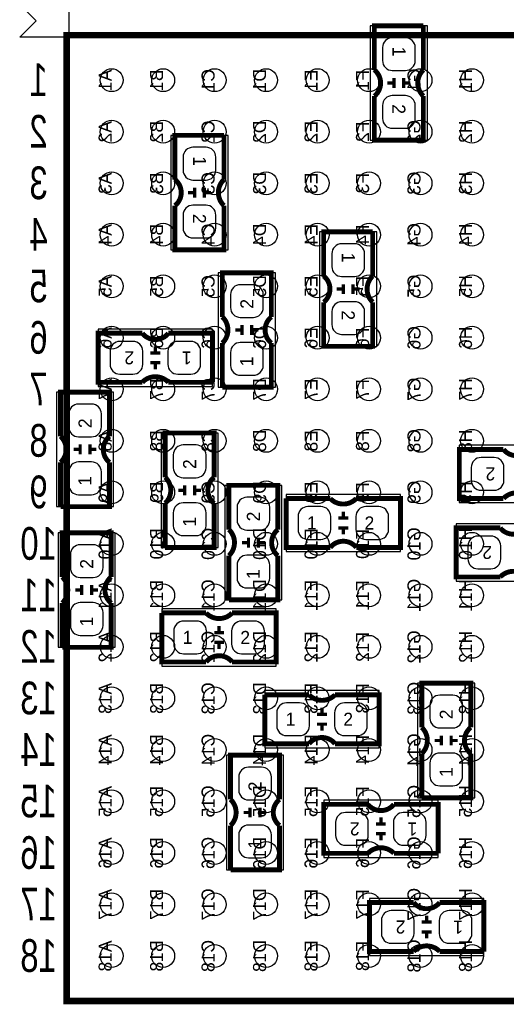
# Model space of a CAD drawing. Extents: x 0 to 180, y 0 to 69.
# Tile 5 of 15: x 27.51 to 35.07, y 28.03 to 43.33. Entities that reach past the tile are written whole.
import ezdxf
from ezdxf.enums import TextEntityAlignment as Align

# ---------------------------------------------------------------- set-up
doc = ezdxf.new("R2010")
doc.units = 0
for name, color, linetype in [('PG_PIN_NUMBER', 231, 'CONTINUOUS'), ('PG_SILKSCREEN_BOTTOM', 200, 'CONTINUOUS'), ('PG_SILKSCREEN_TOP', 92, 'CONTINUOUS'), ('PIN_BOTTOM', 1, 'CONTINUOUS'), ('PIN_TOP', 150, 'CONTINUOUS')]:
    doc.layers.add(name, color=color, linetype=linetype)

msp = doc.modelspace()

# ---------------------------------------------------------------- linework, layer by layer
at = {"layer": 'PG_SILKSCREEN_BOTTOM'}
msp.add_lwpolyline([(28.2702, 43.053), (27.5082, 43.053), (27.7622, 43.307), (27.5082, 43.561), (27.7622, 43.815), (28.0162, 43.561), (28.2702, 43.815)], close=True, dxfattribs=at)
at = {"layer": 'PG_SILKSCREEN_BOTTOM', "const_width": 0.1016}
msp.add_lwpolyline([(43.237912, 43.085512), (43.237912, 28.085288), (28.237688, 28.085288), (28.237688, 43.085512), (43.237912, 43.085512)], dxfattribs=at)
at = {"layer": 'PG_SILKSCREEN_TOP'}
for points in [[(32.9565, 43.2308), (32.9565, 41.4528)], [(33.8455, 43.2308), (32.9565, 43.2308)], [(33.8455, 41.4528), (33.8455, 43.2308)], [(29.8577, 41.529), (29.8577, 39.751)], [(30.7467, 41.529), (29.8577, 41.529)], [(30.7467, 39.751), (30.7467, 41.529)], [(32.9565, 41.4528), (33.8455, 41.4528)], [(32.1691, 40.0304), (32.1691, 38.2524)], [(33.0581, 40.0304), (32.1691, 40.0304)], [(33.0581, 38.2524), (33.0581, 40.0304)], [(29.8577, 39.751), (30.7467, 39.751)], [(31.4833, 39.3954), (30.5943, 39.3954)], [(30.5943, 39.3954), (30.5943, 37.6174)], [(31.4833, 37.6174), (31.4833, 39.3954)], [(30.5054, 38.5191), (28.7274, 38.5191)], [(28.7274, 38.5191), (28.7274, 37.6301)], [(30.5054, 37.6301), (30.5054, 38.5191)], [(32.1691, 38.2524), (33.0581, 38.2524)], [(28.7274, 37.6301), (30.5054, 37.6301)], [(30.5943, 37.6174), (31.4833, 37.6174)], [(28.9687, 37.5412), (28.0797, 37.5412)], [(28.0797, 37.5412), (28.0797, 35.7632)], [(28.9687, 35.7632), (28.9687, 37.5412)], [(30.5943, 36.9062), (29.7053, 36.9062)], [(29.7053, 36.9062), (29.7053, 35.1282)], [(30.5943, 35.1282), (30.5943, 36.9062)], [(36.1188, 36.7157), (34.3408, 36.7157)], [(34.3408, 36.7157), (34.3408, 35.8267)], [(31.5849, 36.0934), (30.6959, 36.0934)], [(30.6959, 36.0934), (30.6959, 34.3154)], [(31.5849, 34.3154), (31.5849, 36.0934)], [(33.4264, 35.9537), (31.6484, 35.9537)], [(31.6484, 35.9537), (31.6484, 35.0647)], [(33.4264, 35.0647), (33.4264, 35.9537)], [(34.3408, 35.8267), (36.1188, 35.8267)], [(28.0797, 35.7632), (28.9687, 35.7632)], [(36.068, 35.4965), (34.29, 35.4965)], [(34.29, 35.4965), (34.29, 34.6075)], [(28.9941, 35.3568), (28.1051, 35.3568)], [(28.1051, 35.3568), (28.1051, 33.5788)], [(28.9941, 33.5788), (28.9941, 35.3568)], [(29.7053, 35.1282), (30.5943, 35.1282)], [(31.6484, 35.0647), (33.4264, 35.0647)], [(34.29, 34.6075), (36.068, 34.6075)], [(30.6959, 34.3154), (31.5849, 34.3154)], [(31.496, 34.1757), (29.718, 34.1757)], [(29.718, 34.1757), (29.718, 33.2867)], [(31.496, 33.2867), (31.496, 34.1757)], [(28.1051, 33.5788), (28.9941, 33.5788)], [(29.718, 33.2867), (31.496, 33.2867)], [(33.0962, 32.9057), (31.3182, 32.9057)], [(31.3182, 32.9057), (31.3182, 32.0167)], [(33.0962, 32.0167), (33.0962, 32.9057)], [(34.5821, 33.02), (33.6931, 33.02)], [(33.6931, 33.02), (33.6931, 31.242)], [(34.5821, 31.242), (34.5821, 33.02)], [(31.3182, 32.0167), (33.0962, 32.0167)], [(31.6103, 31.9024), (30.7213, 31.9024)], [(30.7213, 31.9024), (30.7213, 30.1244)], [(31.6103, 30.1244), (31.6103, 31.9024)], [(34.0106, 31.2039), (32.2326, 31.2039)], [(32.2326, 31.2039), (32.2326, 30.3149)], [(33.6931, 31.242), (34.5821, 31.242)], [(34.0106, 30.3149), (34.0106, 31.2039)], [(32.2326, 30.3149), (34.0106, 30.3149)], [(30.7213, 30.1244), (31.6103, 30.1244)], [(34.7218, 29.6799), (32.9438, 29.6799)], [(32.9438, 29.6799), (32.9438, 28.7909)], [(34.7218, 28.7909), (34.7218, 29.6799)], [(32.9438, 28.7909), (34.7218, 28.7909)]]:
    msp.add_lwpolyline(points, dxfattribs=at)
for points, const_width in [([(33.782, 43.2308), (33.02, 43.2308), (33.02, 42.545)], 0.0762), ([(33.782, 43.2308), (33.782, 42.545)], 0.0762), ([(33.2232, 42.3418), (33.3248, 42.3418)], 0.0508), ([(33.3248, 42.2656), (33.3248, 42.418)], 0.0508), ([(33.4772, 42.2656), (33.4772, 42.418)], 0.0508), ([(33.4772, 42.3418), (33.5788, 42.3418)], 0.0508), ([(33.782, 42.1386), (33.782, 41.4528), (33.02, 41.4528), (33.02, 42.1386)], 0.0762), ([(30.6832, 41.529), (29.9212, 41.529), (29.9212, 40.8432)], 0.0762), ([(30.6832, 41.529), (30.6832, 40.8432)], 0.0762), ([(30.226, 40.5638), (30.226, 40.7162)], 0.0508), ([(30.3784, 40.5638), (30.3784, 40.7162)], 0.0508), ([(30.1244, 40.64), (30.226, 40.64)], 0.0508), ([(30.3784, 40.64), (30.48, 40.64)], 0.0508), ([(30.6832, 40.4368), (30.6832, 39.751), (29.9212, 39.751), (29.9212, 40.4368)], 0.0762), ([(32.9946, 40.0304), (32.2326, 40.0304), (32.2326, 39.3446)], 0.0762), ([(32.9946, 40.0304), (32.9946, 39.3446)], 0.0762), ([(30.6578, 38.7096), (30.6578, 39.3954), (31.4198, 39.3954), (31.4198, 38.7096)], 0.0762), ([(32.4358, 39.1414), (32.5374, 39.1414)], 0.0508), ([(32.5374, 39.0652), (32.5374, 39.2176)], 0.0508), ([(32.6898, 39.0652), (32.6898, 39.2176)], 0.0508), ([(32.6898, 39.1414), (32.7914, 39.1414)], 0.0508), ([(32.9946, 38.9382), (32.9946, 38.2524), (32.2326, 38.2524), (32.2326, 38.9382)], 0.0762), ([(30.9626, 38.5826), (30.9626, 38.4302)], 0.0508), ([(31.115, 38.5826), (31.115, 38.4302)], 0.0508), ([(29.4132, 37.6936), (28.7274, 37.6936), (28.7274, 38.4556), (29.4132, 38.4556)], 0.0762), ([(30.5054, 37.6936), (30.5054, 38.4556), (29.8196, 38.4556)], 0.0762), ([(30.9626, 38.5064), (30.861, 38.5064)], 0.0508), ([(31.2166, 38.5064), (31.115, 38.5064)], 0.0508), ([(29.6164, 38.2524), (29.6164, 38.1508)], 0.0508), ([(30.6578, 37.6174), (31.4198, 37.6174), (31.4198, 38.3032)], 0.0762), ([(30.6578, 37.6174), (30.6578, 38.3032)], 0.0762), ([(29.5402, 38.1508), (29.6926, 38.1508)], 0.0508), ([(29.5402, 37.9984), (29.6926, 37.9984)], 0.0508), ([(29.6164, 37.9984), (29.6164, 37.8968)], 0.0508), ([(30.5054, 37.6936), (29.8196, 37.6936)], 0.0762), ([(28.1432, 36.8554), (28.1432, 37.5412), (28.9052, 37.5412), (28.9052, 36.8554)], 0.0762), ([(29.7688, 36.2204), (29.7688, 36.9062), (30.5308, 36.9062), (30.5308, 36.2204)], 0.0762), ([(28.448, 36.7284), (28.448, 36.576)], 0.0508), ([(28.6004, 36.7284), (28.6004, 36.576)], 0.0508), ([(28.448, 36.6522), (28.3464, 36.6522)], 0.0508), ([(28.702, 36.6522), (28.6004, 36.6522)], 0.0508), ([(35.0266, 35.8902), (34.3408, 35.8902), (34.3408, 36.6522), (35.0266, 36.6522)], 0.0762), ([(28.1432, 35.7632), (28.9052, 35.7632), (28.9052, 36.449)], 0.0762), ([(28.1432, 35.7632), (28.1432, 36.449)], 0.0762), ([(30.0736, 36.0934), (30.0736, 35.941)], 0.0508), ([(30.226, 36.0934), (30.226, 35.941)], 0.0508), ([(30.7594, 35.4076), (30.7594, 36.0934), (31.5214, 36.0934), (31.5214, 35.4076)], 0.0762), ([(30.0736, 36.0172), (29.972, 36.0172)], 0.0508), ([(30.3276, 36.0172), (30.226, 36.0172)], 0.0508), ([(29.7688, 35.1282), (30.5308, 35.1282), (30.5308, 35.814)], 0.0762), ([(29.7688, 35.1282), (29.7688, 35.814)], 0.0762), ([(31.6484, 35.8902), (31.6484, 35.1282), (32.3342, 35.1282)], 0.0762), ([(31.6484, 35.8902), (32.3342, 35.8902)], 0.0762), ([(32.7406, 35.8902), (33.4264, 35.8902), (33.4264, 35.1282), (32.7406, 35.1282)], 0.0762), ([(32.5374, 35.5854), (32.5374, 35.687)], 0.0508), ([(32.6136, 35.5854), (32.4612, 35.5854)], 0.0508), ([(28.1686, 34.671), (28.1686, 35.3568), (28.9306, 35.3568), (28.9306, 34.671)], 0.0762), ([(32.6136, 35.433), (32.4612, 35.433)], 0.0508), ([(32.5374, 35.3314), (32.5374, 35.433)], 0.0508), ([(34.9758, 34.671), (34.29, 34.671), (34.29, 35.433), (34.9758, 35.433)], 0.0762), ([(31.0642, 35.2044), (30.9626, 35.2044)], 0.0508), ([(31.0642, 35.2806), (31.0642, 35.1282)], 0.0508), ([(31.2166, 35.2806), (31.2166, 35.1282)], 0.0508), ([(31.3182, 35.2044), (31.2166, 35.2044)], 0.0508), ([(30.7594, 34.3154), (31.5214, 34.3154), (31.5214, 35.0012)], 0.0762), ([(30.7594, 34.3154), (30.7594, 35.0012)], 0.0762), ([(28.4734, 34.544), (28.4734, 34.3916)], 0.0508), ([(28.6258, 34.544), (28.6258, 34.3916)], 0.0508), ([(28.4734, 34.4678), (28.3718, 34.4678)], 0.0508), ([(28.7274, 34.4678), (28.6258, 34.4678)], 0.0508), ([(28.1686, 33.5788), (28.9306, 33.5788), (28.9306, 34.2646)], 0.0762), ([(28.1686, 33.5788), (28.1686, 34.2646)], 0.0762), ([(29.718, 34.1122), (29.718, 33.3502), (30.4038, 33.3502)], 0.0762), ([(29.718, 34.1122), (30.4038, 34.1122)], 0.0762), ([(30.8102, 34.1122), (31.496, 34.1122), (31.496, 33.3502), (30.8102, 33.3502)], 0.0762), ([(30.6832, 33.8074), (30.5308, 33.8074)], 0.0508), ([(30.607, 33.8074), (30.607, 33.909)], 0.0508), ([(30.6832, 33.655), (30.5308, 33.655)], 0.0508), ([(30.607, 33.5534), (30.607, 33.655)], 0.0508), ([(33.7566, 32.3342), (33.7566, 33.02), (34.5186, 33.02), (34.5186, 32.3342)], 0.0762), ([(31.3182, 32.8422), (31.3182, 32.0802), (32.004, 32.0802)], 0.0762), ([(31.3182, 32.8422), (32.004, 32.8422)], 0.0762), ([(32.4104, 32.8422), (33.0962, 32.8422), (33.0962, 32.0802), (32.4104, 32.0802)], 0.0762), ([(32.2072, 32.5374), (32.2072, 32.639)], 0.0508), ([(32.2834, 32.5374), (32.131, 32.5374)], 0.0508), ([(32.2834, 32.385), (32.131, 32.385)], 0.0508), ([(32.2072, 32.2834), (32.2072, 32.385)], 0.0508), ([(34.0614, 32.131), (33.9598, 32.131)], 0.0508), ([(34.0614, 32.2072), (34.0614, 32.0548)], 0.0508), ([(34.2138, 32.2072), (34.2138, 32.0548)], 0.0508), ([(34.3154, 32.131), (34.2138, 32.131)], 0.0508), ([(33.7566, 31.242), (34.5186, 31.242), (34.5186, 31.9278)], 0.0762), ([(33.7566, 31.242), (33.7566, 31.9278)], 0.0762), ([(30.7848, 31.2166), (30.7848, 31.9024), (31.5468, 31.9024), (31.5468, 31.2166)], 0.0762), ([(31.0896, 31.0896), (31.0896, 30.9372)], 0.0508), ([(31.242, 31.0896), (31.242, 30.9372)], 0.0508), ([(32.9184, 30.3784), (32.2326, 30.3784), (32.2326, 31.1404), (32.9184, 31.1404)], 0.0762), ([(34.0106, 30.3784), (34.0106, 31.1404), (33.3248, 31.1404)], 0.0762), ([(31.0896, 31.0134), (30.988, 31.0134)], 0.0508), ([(31.3436, 31.0134), (31.242, 31.0134)], 0.0508), ([(33.1216, 30.9372), (33.1216, 30.8356)], 0.0508), ([(30.7848, 30.1244), (31.5468, 30.1244), (31.5468, 30.8102)], 0.0762), ([(30.7848, 30.1244), (30.7848, 30.8102)], 0.0762), ([(33.0454, 30.8356), (33.1978, 30.8356)], 0.0508), ([(33.0454, 30.6832), (33.1978, 30.6832)], 0.0508), ([(33.1216, 30.6832), (33.1216, 30.5816)], 0.0508), ([(34.0106, 30.3784), (33.3248, 30.3784)], 0.0762), ([(33.6296, 28.8544), (32.9438, 28.8544), (32.9438, 29.6164), (33.6296, 29.6164)], 0.0762), ([(34.7218, 28.8544), (34.7218, 29.6164), (34.036, 29.6164)], 0.0762), ([(33.8328, 29.4132), (33.8328, 29.3116)], 0.0508), ([(33.7566, 29.3116), (33.909, 29.3116)], 0.0508), ([(33.7566, 29.1592), (33.909, 29.1592)], 0.0508), ([(33.8328, 29.1592), (33.8328, 29.0576)], 0.0508), ([(34.7218, 28.8544), (34.036, 28.8544)], 0.0762)]:
    msp.add_lwpolyline(points, dxfattribs=dict(at, const_width=const_width))
at = {"layer": 'PG_SILKSCREEN_TOP', "const_width": 0.0762}
for points in [[(33.02, 42.1386, 0.480625), (33.02, 42.545)], [(33.782, 42.1386, -0.428966), (33.782, 42.545)], [(29.9212, 40.4368, 0.480625), (29.9212, 40.8432)], [(30.6832, 40.4368, -0.428966), (30.6832, 40.8432)], [(32.2326, 38.9382, 0.480625), (32.2326, 39.3446)], [(32.9946, 38.9382, -0.428966), (32.9946, 39.3446)], [(30.6578, 38.7096, -0.428966), (30.6578, 38.3032)], [(31.4198, 38.7096, 0.480625), (31.4198, 38.3032)], [(29.4132, 38.4556, 0.480625), (29.8196, 38.4556)], [(29.4132, 37.6936, -0.428966), (29.8196, 37.6936)], [(28.1432, 36.8554, -0.428966), (28.1432, 36.449)], [(28.9052, 36.8554, 0.480625), (28.9052, 36.449)], [(35.0266, 36.6522, 0.480625), (35.433, 36.6522)], [(29.7688, 36.2204, -0.428966), (29.7688, 35.814)], [(30.5308, 36.2204, 0.480625), (30.5308, 35.814)], [(35.0266, 35.8902, -0.428966), (35.433, 35.8902)], [(32.7406, 35.8902, -0.428966), (32.3342, 35.8902)], [(30.7594, 35.4076, -0.428966), (30.7594, 35.0012)], [(31.5214, 35.4076, 0.480625), (31.5214, 35.0012)], [(34.9758, 35.433, 0.480625), (35.3822, 35.433)], [(32.7406, 35.1282, 0.480625), (32.3342, 35.1282)], [(34.9758, 34.671, -0.428966), (35.3822, 34.671)], [(28.1686, 34.671, -0.428966), (28.1686, 34.2646)], [(28.9306, 34.671, 0.480625), (28.9306, 34.2646)], [(30.8102, 34.1122, -0.428966), (30.4038, 34.1122)], [(30.8102, 33.3502, 0.480625), (30.4038, 33.3502)], [(32.4104, 32.8422, -0.428966), (32.004, 32.8422)], [(33.7566, 32.3342, -0.428966), (33.7566, 31.9278)], [(34.5186, 32.3342, 0.480625), (34.5186, 31.9278)], [(32.4104, 32.0802, 0.480625), (32.004, 32.0802)], [(30.7848, 31.2166, -0.428966), (30.7848, 30.8102)], [(31.5468, 31.2166, 0.480625), (31.5468, 30.8102)], [(32.9184, 31.1404, 0.480625), (33.3248, 31.1404)], [(32.9184, 30.3784, -0.428966), (33.3248, 30.3784)], [(33.6296, 29.6164, 0.480625), (34.036, 29.6164)], [(33.6296, 28.8544, -0.428966), (34.036, 28.8544)]]:
    msp.add_lwpolyline(points, format="xyb", dxfattribs=at)
at = {"layer": 'PIN_BOTTOM'}
for centre in [(28.937712, 42.385488), (29.737812, 42.385488), (30.537912, 42.385488), (31.337758, 42.385488), (32.137858, 42.385488), (32.937704, 42.385488), (33.737804, 42.385488), (34.537904, 42.385488), (28.937712, 41.585388), (29.737812, 41.585388), (30.537912, 41.585388), (31.337758, 41.585388), (32.137858, 41.585388), (32.937704, 41.585388), (33.737804, 41.585388), (34.537904, 41.585388), (28.937712, 40.785288), (29.737812, 40.785288), (30.537912, 40.785288), (31.337758, 40.785288), (32.137858, 40.785288), (32.937704, 40.785288), (33.737804, 40.785288), (34.537904, 40.785288), (28.937712, 39.985442), (29.737812, 39.985442), (30.537912, 39.985442), (31.337758, 39.985442), (32.137858, 39.985442), (32.937704, 39.985442), (33.737804, 39.985442), (34.537904, 39.985442), (28.937712, 39.185342), (29.737812, 39.185342), (30.537912, 39.185342), (31.337758, 39.185342), (32.137858, 39.185342), (32.937704, 39.185342), (33.737804, 39.185342), (34.537904, 39.185342), (28.937712, 38.385496), (29.737812, 38.385496), (30.537912, 38.385496), (31.337758, 38.385496), (32.137858, 38.385496), (32.937704, 38.385496), (33.737804, 38.385496), (34.537904, 38.385496), (28.937712, 37.585396), (29.737812, 37.585396), (30.537912, 37.585396), (31.337758, 37.585396), (32.137858, 37.585396), (32.937704, 37.585396), (33.737804, 37.585396), (34.537904, 37.585396), (28.937712, 36.785296), (29.737812, 36.785296), (30.537912, 36.785296), (31.337758, 36.785296), (32.137858, 36.785296), (32.937704, 36.785296), (33.737804, 36.785296), (34.537904, 36.785296), (28.937712, 35.98545), (29.737812, 35.98545), (30.537912, 35.98545), (31.337758, 35.98545), (32.137858, 35.98545), (32.937704, 35.98545), (33.737804, 35.98545), (34.537904, 35.98545), (28.937712, 35.18535), (29.737812, 35.18535), (30.537912, 35.18535), (31.337758, 35.18535), (32.137858, 35.18535), (32.937704, 35.18535), (33.737804, 35.18535), (34.537904, 35.18535), (28.937712, 34.385504), (29.737812, 34.385504), (30.537912, 34.385504), (31.337758, 34.385504), (32.137858, 34.385504), (32.937704, 34.385504), (33.737804, 34.385504), (34.537904, 34.385504), (28.937712, 33.585404), (29.737812, 33.585404), (30.537912, 33.585404), (31.337758, 33.585404), (32.137858, 33.585404), (32.937704, 33.585404), (33.737804, 33.585404), (34.537904, 33.585404), (28.937712, 32.785304), (29.737812, 32.785304), (30.537912, 32.785304), (31.337758, 32.785304), (32.137858, 32.785304), (32.937704, 32.785304), (33.737804, 32.785304), (34.537904, 32.785304), (28.937712, 31.985458), (29.737812, 31.985458), (30.537912, 31.985458), (31.337758, 31.985458), (32.137858, 31.985458), (32.937704, 31.985458), (33.737804, 31.985458), (34.537904, 31.985458), (28.937712, 31.185358), (29.737812, 31.185358), (30.537912, 31.185358), (31.337758, 31.185358), (32.137858, 31.185358), (32.937704, 31.185358), (33.737804, 31.185358), (34.537904, 31.185358), (28.937712, 30.385512), (29.737812, 30.385512), (30.537912, 30.385512), (31.337758, 30.385512), (32.137858, 30.385512), (32.937704, 30.385512), (33.737804, 30.385512), (34.537904, 30.385512), (28.937712, 29.585412), (29.737812, 29.585412), (30.537912, 29.585412), (31.337758, 29.585412), (32.137858, 29.585412), (32.937704, 29.585412), (33.737804, 29.585412), (34.537904, 29.585412), (28.937712, 28.785312), (29.737812, 28.785312), (30.537912, 28.785312), (31.337758, 28.785312), (32.137858, 28.785312), (32.937704, 28.785312), (33.737804, 28.785312), (34.537904, 28.785312)]:
    msp.add_circle(centre, 0.1778, dxfattribs=at)
at = {"layer": 'PIN_TOP'}
for points in [[(33.2994, 43.04538, 0.414214), (33.147, 42.89298), (33.147, 42.68978, 0.414214), (33.2994, 42.53738), (33.5026, 42.53738, 0.414214), (33.655, 42.68978), (33.655, 42.89298, 0.414214), (33.5026, 43.04538)], [(33.2994, 42.14622, 0.414214), (33.147, 41.99382), (33.147, 41.79062, 0.414214), (33.2994, 41.63822), (33.5026, 41.63822, 0.414214), (33.655, 41.79062), (33.655, 41.99382, 0.414214), (33.5026, 42.14622)], [(30.2006, 41.34358, 0.414214), (30.0482, 41.19118), (30.0482, 40.98798, 0.414214), (30.2006, 40.83558), (30.4038, 40.83558, 0.414214), (30.5562, 40.98798), (30.5562, 41.19118, 0.414214), (30.4038, 41.34358)], [(30.2006, 40.44442, 0.414214), (30.0482, 40.29202), (30.0482, 40.08882, 0.414214), (30.2006, 39.93642), (30.4038, 39.93642, 0.414214), (30.5562, 40.08882), (30.5562, 40.29202, 0.414214), (30.4038, 40.44442)], [(32.512, 39.84498, 0.414214), (32.3596, 39.69258), (32.3596, 39.48938, 0.414214), (32.512, 39.33698), (32.7152, 39.33698, 0.414214), (32.8676, 39.48938), (32.8676, 39.69258, 0.414214), (32.7152, 39.84498)], [(31.1404, 38.70198, 0.414214), (31.2928, 38.85438), (31.2928, 39.05758, 0.414214), (31.1404, 39.20998), (30.9372, 39.20998, 0.414214), (30.7848, 39.05758), (30.7848, 38.85438, 0.414214), (30.9372, 38.70198)], [(32.512, 38.94582, 0.414214), (32.3596, 38.79342), (32.3596, 38.59022, 0.414214), (32.512, 38.43782), (32.7152, 38.43782, 0.414214), (32.8676, 38.59022), (32.8676, 38.79342, 0.414214), (32.7152, 38.94582)], [(29.42082, 38.1762, 0.414214), (29.26842, 38.3286), (29.06522, 38.3286, 0.414214), (28.91282, 38.1762), (28.91282, 37.973, 0.414214), (29.06522, 37.8206), (29.26842, 37.8206, 0.414214), (29.42082, 37.973)], [(30.31998, 38.1762, 0.414214), (30.16758, 38.3286), (29.96438, 38.3286, 0.414214), (29.81198, 38.1762), (29.81198, 37.973, 0.414214), (29.96438, 37.8206), (30.16758, 37.8206, 0.414214), (30.31998, 37.973)], [(31.1404, 37.80282, 0.414214), (31.2928, 37.95522), (31.2928, 38.15842, 0.414214), (31.1404, 38.31082), (30.9372, 38.31082, 0.414214), (30.7848, 38.15842), (30.7848, 37.95522, 0.414214), (30.9372, 37.80282)], [(28.6258, 36.84778, 0.414214), (28.7782, 37.00018), (28.7782, 37.20338, 0.414214), (28.6258, 37.35578), (28.4226, 37.35578, 0.414214), (28.2702, 37.20338), (28.2702, 37.00018, 0.414214), (28.4226, 36.84778)], [(30.2514, 36.21278, 0.414214), (30.4038, 36.36518), (30.4038, 36.56838, 0.414214), (30.2514, 36.72078), (30.0482, 36.72078, 0.414214), (29.8958, 36.56838), (29.8958, 36.36518, 0.414214), (30.0482, 36.21278)], [(28.6258, 35.94862, 0.414214), (28.7782, 36.10102), (28.7782, 36.30422, 0.414214), (28.6258, 36.45662), (28.4226, 36.45662, 0.414214), (28.2702, 36.30422), (28.2702, 36.10102, 0.414214), (28.4226, 35.94862)], [(35.03422, 36.3728, 0.414214), (34.88182, 36.5252), (34.67862, 36.5252, 0.414214), (34.52622, 36.3728), (34.52622, 36.1696, 0.414214), (34.67862, 36.0172), (34.88182, 36.0172, 0.414214), (35.03422, 36.1696)], [(30.2514, 35.31362, 0.414214), (30.4038, 35.46602), (30.4038, 35.66922, 0.414214), (30.2514, 35.82162), (30.0482, 35.82162, 0.414214), (29.8958, 35.66922), (29.8958, 35.46602, 0.414214), (30.0482, 35.31362)], [(31.242, 35.39998, 0.414214), (31.3944, 35.55238), (31.3944, 35.75558, 0.414214), (31.242, 35.90798), (31.0388, 35.90798, 0.414214), (30.8864, 35.75558), (30.8864, 35.55238, 0.414214), (31.0388, 35.39998)], [(31.83382, 35.4076, 0.414214), (31.98622, 35.2552), (32.18942, 35.2552, 0.414214), (32.34182, 35.4076), (32.34182, 35.6108, 0.414214), (32.18942, 35.7632), (31.98622, 35.7632, 0.414214), (31.83382, 35.6108)], [(32.73298, 35.4076, 0.414214), (32.88538, 35.2552), (33.08858, 35.2552, 0.414214), (33.24098, 35.4076), (33.24098, 35.6108, 0.414214), (33.08858, 35.7632), (32.88538, 35.7632, 0.414214), (32.73298, 35.6108)], [(28.6512, 34.66338, 0.414214), (28.8036, 34.81578), (28.8036, 35.01898, 0.414214), (28.6512, 35.17138), (28.448, 35.17138, 0.414214), (28.2956, 35.01898), (28.2956, 34.81578, 0.414214), (28.448, 34.66338)], [(34.98342, 35.1536, 0.414214), (34.83102, 35.306), (34.62782, 35.306, 0.414214), (34.47542, 35.1536), (34.47542, 34.9504, 0.414214), (34.62782, 34.798), (34.83102, 34.798, 0.414214), (34.98342, 34.9504)], [(31.242, 34.50082, 0.414214), (31.3944, 34.65322), (31.3944, 34.85642, 0.414214), (31.242, 35.00882), (31.0388, 35.00882, 0.414214), (30.8864, 34.85642), (30.8864, 34.65322, 0.414214), (31.0388, 34.50082)], [(28.6512, 33.76422, 0.414214), (28.8036, 33.91662), (28.8036, 34.11982, 0.414214), (28.6512, 34.27222), (28.448, 34.27222, 0.414214), (28.2956, 34.11982), (28.2956, 33.91662, 0.414214), (28.448, 33.76422)], [(29.90342, 33.6296, 0.414214), (30.05582, 33.4772), (30.25902, 33.4772, 0.414214), (30.41142, 33.6296), (30.41142, 33.8328, 0.414214), (30.25902, 33.9852), (30.05582, 33.9852, 0.414214), (29.90342, 33.8328)], [(30.80258, 33.6296, 0.414214), (30.95498, 33.4772), (31.15818, 33.4772, 0.414214), (31.31058, 33.6296), (31.31058, 33.8328, 0.414214), (31.15818, 33.9852), (30.95498, 33.9852, 0.414214), (30.80258, 33.8328)], [(34.2392, 32.32658, 0.414214), (34.3916, 32.47898), (34.3916, 32.68218, 0.414214), (34.2392, 32.83458), (34.036, 32.83458, 0.414214), (33.8836, 32.68218), (33.8836, 32.47898, 0.414214), (34.036, 32.32658)], [(31.50362, 32.3596, 0.414214), (31.65602, 32.2072), (31.85922, 32.2072, 0.414214), (32.01162, 32.3596), (32.01162, 32.5628, 0.414214), (31.85922, 32.7152), (31.65602, 32.7152, 0.414214), (31.50362, 32.5628)], [(32.40278, 32.3596, 0.414214), (32.55518, 32.2072), (32.75838, 32.2072, 0.414214), (32.91078, 32.3596), (32.91078, 32.5628, 0.414214), (32.75838, 32.7152), (32.55518, 32.7152, 0.414214), (32.40278, 32.5628)], [(34.2392, 31.42742, 0.414214), (34.3916, 31.57982), (34.3916, 31.78302, 0.414214), (34.2392, 31.93542), (34.036, 31.93542, 0.414214), (33.8836, 31.78302), (33.8836, 31.57982, 0.414214), (34.036, 31.42742)], [(31.2674, 31.20898, 0.414214), (31.4198, 31.36138), (31.4198, 31.56458, 0.414214), (31.2674, 31.71698), (31.0642, 31.71698, 0.414214), (30.9118, 31.56458), (30.9118, 31.36138, 0.414214), (31.0642, 31.20898)], [(32.92602, 30.861, 0.414214), (32.77362, 31.0134), (32.57042, 31.0134, 0.414214), (32.41802, 30.861), (32.41802, 30.6578, 0.414214), (32.57042, 30.5054), (32.77362, 30.5054, 0.414214), (32.92602, 30.6578)], [(33.82518, 30.861, 0.414214), (33.67278, 31.0134), (33.46958, 31.0134, 0.414214), (33.31718, 30.861), (33.31718, 30.6578, 0.414214), (33.46958, 30.5054), (33.67278, 30.5054, 0.414214), (33.82518, 30.6578)], [(31.2674, 30.30982, 0.414214), (31.4198, 30.46222), (31.4198, 30.66542, 0.414214), (31.2674, 30.81782), (31.0642, 30.81782, 0.414214), (30.9118, 30.66542), (30.9118, 30.46222, 0.414214), (31.0642, 30.30982)], [(33.63722, 29.337, 0.414214), (33.48482, 29.4894), (33.28162, 29.4894, 0.414214), (33.12922, 29.337), (33.12922, 29.1338, 0.414214), (33.28162, 28.9814), (33.48482, 28.9814, 0.414214), (33.63722, 29.1338)], [(34.53638, 29.337, 0.414214), (34.38398, 29.4894), (34.18078, 29.4894, 0.414214), (34.02838, 29.337), (34.02838, 29.1338, 0.414214), (34.18078, 28.9814), (34.38398, 28.9814, 0.414214), (34.53638, 29.1338)]]:
    msp.add_lwpolyline(points, format="xyb", close=True, dxfattribs=at)

# ---------------------------------------------------------------- texts
at = {"layer": 'PG_PIN_NUMBER'}
for s, rotation, p in [('1', 270, (33.30194, 42.906442)), ('2', 270, (33.2994, 42.0116)), ('1', 270, (30.20314, 41.204642)), ('2', 270, (30.2006, 40.3098)), ('1', 270, (32.51454, 39.706042)), ('2', 90, (31.1404, 38.8366)), ('2', 270, (32.512, 38.8112)), ('2', 180, (29.2862, 38.1762)), ('1', 180, (30.181042, 38.17366)), ('1', 90, (31.13786, 37.941758)), ('2', 90, (28.6258, 36.9824)), ('2', 90, (30.2514, 36.3474)), ('2', 180, (34.8996, 36.3728)), ('1', 90, (28.62326, 36.087558)), ('2', 90, (31.242, 35.5346)), ('1', 90, (30.24886, 35.452558)), ('2', 180, (34.8488, 35.1536)), ('2', 90, (28.6512, 34.798)), ('1', 90, (31.23946, 34.639758)), ('1', 90, (28.64866, 33.903158)), ('2', 90, (34.2392, 32.4612)), ('1', 90, (34.23666, 31.566358)), ('2', 90, (31.2674, 31.3436)), ('2', 180, (32.7914, 30.861)), ('1', 180, (33.686242, 30.85846)), ('1', 90, (31.26486, 30.448758)), ('2', 180, (33.5026, 29.337)), ('1', 180, (34.397442, 29.33446))]:
    msp.add_text(s, height=0.2032, rotation=rotation, dxfattribs=at).set_placement(p)
at = {"layer": 'PG_PIN_NUMBER', "text_generation_flag": 2}
for s, p in [('A1', (28.937712, 42.385488)), ('B1', (29.737812, 42.385488)), ('C1', (30.537912, 42.385488)), ('D1', (31.337758, 42.385488)), ('E1', (32.137858, 42.385488)), ('F1', (32.937704, 42.385488)), ('G1', (33.737804, 42.385488)), ('H1', (34.537904, 42.385488)), ('A2', (28.937712, 41.585388)), ('B2', (29.737812, 41.585388)), ('C2', (30.537912, 41.585388)), ('D2', (31.337758, 41.585388)), ('E2', (32.137858, 41.585388)), ('F2', (32.937704, 41.585388)), ('G2', (33.737804, 41.585388)), ('H2', (34.537904, 41.585388)), ('A3', (28.937712, 40.785288)), ('B3', (29.737812, 40.785288)), ('C3', (30.537912, 40.785288)), ('D3', (31.337758, 40.785288)), ('E3', (32.137858, 40.785288)), ('F3', (32.937704, 40.785288)), ('G3', (33.737804, 40.785288)), ('H3', (34.537904, 40.785288)), ('A4', (28.937712, 39.985442)), ('B4', (29.737812, 39.985442)), ('C4', (30.537912, 39.985442)), ('D4', (31.337758, 39.985442)), ('E4', (32.137858, 39.985442)), ('F4', (32.937704, 39.985442)), ('G4', (33.737804, 39.985442)), ('H4', (34.537904, 39.985442)), ('A5', (28.937712, 39.185342)), ('B5', (29.737812, 39.185342)), ('C5', (30.537912, 39.185342)), ('D5', (31.337758, 39.185342)), ('E5', (32.137858, 39.185342)), ('F5', (32.937704, 39.185342)), ('G5', (33.737804, 39.185342)), ('H5', (34.537904, 39.185342)), ('A6', (28.937712, 38.385496)), ('C6', (30.537912, 38.385496)), ('G6', (33.737804, 38.385496)), ('H6', (34.537904, 38.385496)), ('B6', (29.737812, 38.385496)), ('D6', (31.337758, 38.385496)), ('E6', (32.137858, 38.385496)), ('F6', (32.937704, 38.385496)), ('A7', (28.937712, 37.585396)), ('B7', (29.737812, 37.585396)), ('C7', (30.537912, 37.585396)), ('D7', (31.337758, 37.585396)), ('E7', (32.137858, 37.585396)), ('F7', (32.937704, 37.585396)), ('G7', (33.737804, 37.585396)), ('H7', (34.537904, 37.585396)), ('A8', (28.937712, 36.785296)), ('B8', (29.737812, 36.785296)), ('C8', (30.537912, 36.785296)), ('D8', (31.337758, 36.785296)), ('E8', (32.137858, 36.785296)), ('F8', (32.937704, 36.785296)), ('G8', (33.737804, 36.785296)), ('H8', (34.537904, 36.785296)), ('A9', (28.937712, 35.98545)), ('B9', (29.737812, 35.98545)), ('C9', (30.537912, 35.98545)), ('D9', (31.337758, 35.98545)), ('E9', (32.137858, 35.98545)), ('F9', (32.937704, 35.98545)), ('G9', (33.737804, 35.98545)), ('H9', (34.537904, 35.98545)), ('A10', (28.937712, 35.18535)), ('B10', (29.737812, 35.18535)), ('C10', (30.537912, 35.18535)), ('D10', (31.337758, 35.18535)), ('E10', (32.137858, 35.18535)), ('F10', (32.937704, 35.18535)), ('G10', (33.737804, 35.18535)), ('H10', (34.537904, 35.18535)), ('A11', (28.937712, 34.385504)), ('B11', (29.737812, 34.385504)), ('C11', (30.537912, 34.385504)), ('D11', (31.337758, 34.385504)), ('E11', (32.137858, 34.385504)), ('F11', (32.937704, 34.385504)), ('G11', (33.737804, 34.385504)), ('H11', (34.537904, 34.385504)), ('A12', (28.937712, 33.585404)), ('B12', (29.737812, 33.585404)), ('C12', (30.537912, 33.585404)), ('D12', (31.337758, 33.585404)), ('E12', (32.137858, 33.585404)), ('G12', (33.737804, 33.585404)), ('H12', (34.537904, 33.585404)), ('F12', (32.937704, 33.585404)), ('A13', (28.937712, 32.785304)), ('B13', (29.737812, 32.785304)), ('C13', (30.537912, 32.785304)), ('D13', (31.337758, 32.785304)), ('E13', (32.137858, 32.785304)), ('F13', (32.937704, 32.785304)), ('G13', (33.737804, 32.785304)), ('H13', (34.537904, 32.785304)), ('A14', (28.937712, 31.985458)), ('B14', (29.737812, 31.985458)), ('C14', (30.537912, 31.985458)), ('D14', (31.337758, 31.985458)), ('E14', (32.137858, 31.985458)), ('F14', (32.937704, 31.985458)), ('G14', (33.737804, 31.985458)), ('H14', (34.537904, 31.985458)), ('A15', (28.937712, 31.185358)), ('B15', (29.737812, 31.185358)), ('C15', (30.537912, 31.185358)), ('D15', (31.337758, 31.185358)), ('E15', (32.137858, 31.185358)), ('F15', (32.937704, 31.185358)), ('G15', (33.737804, 31.185358)), ('H15', (34.537904, 31.185358)), ('A16', (28.937712, 30.385512)), ('B16', (29.737812, 30.385512)), ('C16', (30.537912, 30.385512)), ('D16', (31.337758, 30.385512)), ('E16', (32.137858, 30.385512)), ('F16', (32.937704, 30.385512)), ('G16', (33.737804, 30.385512)), ('H16', (34.537904, 30.385512)), ('A17', (28.937712, 29.585412)), ('G17', (33.737804, 29.585412)), ('B17', (29.737812, 29.585412)), ('C17', (30.537912, 29.585412)), ('D17', (31.337758, 29.585412)), ('E17', (32.137858, 29.585412)), ('F17', (32.937704, 29.585412)), ('H17', (34.537904, 29.585412)), ('A18', (28.937712, 28.785312)), ('B18', (29.737812, 28.785312)), ('C18', (30.537912, 28.785312)), ('D18', (31.337758, 28.785312)), ('E18', (32.137858, 28.785312)), ('F18', (32.937704, 28.785312)), ('G18', (33.737804, 28.785312)), ('H18', (34.537904, 28.785312))]:
    msp.add_text(s, height=0.2032, rotation=90, dxfattribs=at).set_placement(p, align=Align.CENTER)
at = {"layer": 'PG_PIN_NUMBER'}
for s, p in [('1', (31.972758, 35.41014)), ('2', (32.8676, 35.4076)), ('1', (30.042358, 33.63214)), ('2', (30.9372, 33.6296)), ('1', (31.642558, 32.36214)), ('2', (32.5374, 32.3596))]:
    msp.add_text(s, height=0.2032, dxfattribs=at).set_placement(p)
at = {"layer": 'PG_SILKSCREEN_BOTTOM', "text_generation_flag": 2, "width": 0.75}
for s, p in [('1', (27.80157, 42.137838)), ('2', (27.80157, 41.337738)), ('3', (27.80157, 40.537892)), ('4', (27.80157, 39.737792)), ('5', (27.80157, 38.937692)), ('6', (27.80157, 38.137846)), ('7', (27.80157, 37.337746)), ('8', (27.80157, 36.5379)), ('9', (27.80157, 35.7378)), ('10', (27.80157, 34.9377)), ('11', (27.80157, 34.137854)), ('12', (27.80157, 33.337754)), ('13', (27.80157, 32.537908)), ('14', (27.80157, 31.737808)), ('15', (27.80157, 30.937708)), ('16', (27.80157, 30.137862)), ('17', (27.80157, 29.337762)), ('18', (27.80157, 28.537916))]:
    msp.add_text(s, height=0.508, dxfattribs=at).set_placement(p, align=Align.CENTER)

doc.saveas('drawing.dxf')
